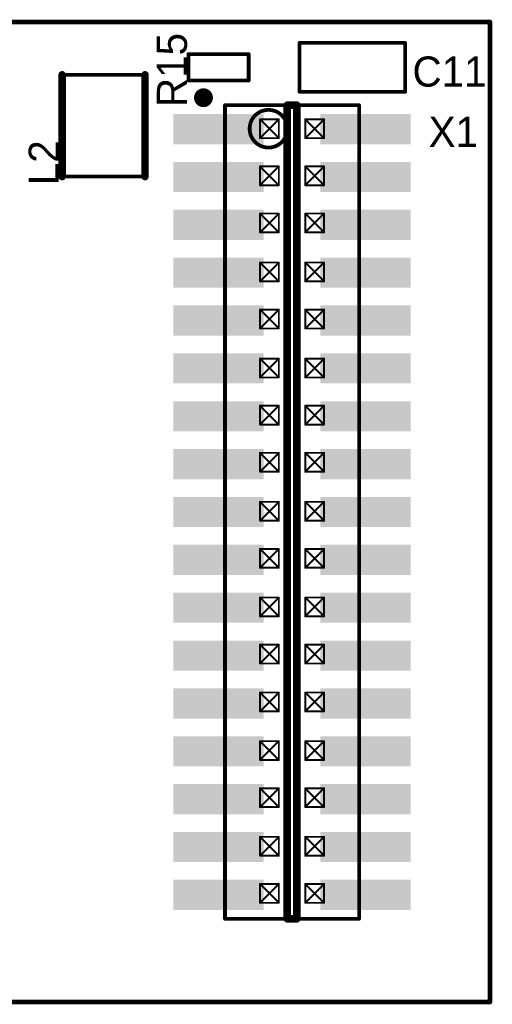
# Model space of a CAD drawing. Extents: x 103.4 to 151.6, y 118.9 to 145.1.
# Tile 3 of 3: x 139 to 151.6, y 118.9 to 145.1. Entities that reach past the tile are written whole.
import ezdxf

# ---------------------------------------------------------------- set-up
doc = ezdxf.new("R2010")
doc.units = 0
for name, color, linetype in [('Board', 3, 'CONTINUOUS'), ('Top_Assy_SMD', 27, 'CONTINUOUS'), ('Top_Attr_SMD', 25, 'CONTINUOUS'), ('Top_Silk', 6, 'CONTINUOUS')]:
    doc.layers.add(name, color=color, linetype=linetype)

# ---------------------------------------------------------------- blocks, each defined once
blk = doc.blocks.new('UNIT_DISC')
at = {"linetype": 'CONTINUOUS', "const_width": 0.5}
blk.add_lwpolyline([(0.25, 0, 1), (-0.25, 0, 1)], format="xyb", close=True, dxfattribs=at)
blk = doc.blocks.new('INDC2520X200N_1345')
at = {"layer": 'Top_Assy_SMD', "linetype": 'CONTINUOUS', "const_width": 0.1}
for points in [[(142.35, 143.6), (140.15, 143.6)], [(140.15, 143.6), (140.15, 140.9)], [(142.35, 140.9), (142.35, 143.6)], [(140.15, 140.9), (142.35, 140.9)]]:
    blk.add_lwpolyline(points, dxfattribs=at)
at = {"layer": 'Top_Silk', "linetype": 'CONTINUOUS', "const_width": 0.2}
for points in [[(140.15, 143.6), (140.15, 140.9)], [(142.35, 143.6), (142.35, 140.9)]]:
    blk.add_lwpolyline(points, dxfattribs=at)
at = {"layer": 'Top_Assy_SMD', "xscale": 0.1, "yscale": 0.1, "zscale": 0.1}
for p in [(140.15, 143.6), (140.15, 143.6), (142.35, 143.6), (142.35, 143.6), (140.15, 140.9), (140.15, 140.9), (142.35, 140.9), (142.35, 140.9)]:
    blk.add_blockref('UNIT_DISC', p, dxfattribs=at)
at = {"layer": 'Top_Silk', "xscale": 0.2, "yscale": 0.2, "zscale": 0.2}
for p in [(140.15, 143.6), (142.35, 143.6), (140.15, 140.9), (142.35, 140.9)]:
    blk.add_blockref('UNIT_DISC', p, dxfattribs=at)
blk = doc.blocks.new('L2')
blk.add_blockref('INDC2520X200N_1345', (0, 0))
at = {"layer": 'Top_Attr_SMD'}
blk.add_text('L2', height=0.8, rotation=90, dxfattribs=at).set_placement((140.0625, 140.67188))
blk = doc.blocks.new('CAPC1608X90N_1834')
at = {"layer": 'Top_Assy_SMD', "linetype": 'CONTINUOUS', "const_width": 0.1}
for points in [[(146.45, 144.45), (146.45, 143.15)], [(149.25, 144.45), (146.45, 144.45)], [(149.25, 143.15), (149.25, 144.45)], [(146.45, 143.15), (149.25, 143.15)]]:
    blk.add_lwpolyline(points, dxfattribs=at)
at = {"layer": 'Top_Assy_SMD', "xscale": 0.1, "yscale": 0.1, "zscale": 0.1}
for p in [(146.45, 144.45), (146.45, 144.45), (149.25, 144.45), (149.25, 144.45), (146.45, 143.15), (146.45, 143.15), (149.25, 143.15), (149.25, 143.15)]:
    blk.add_blockref('UNIT_DISC', p, dxfattribs=at)
blk = doc.blocks.new('C11')
blk.add_blockref('CAPC1608X90N_1834', (0, 0))
at = {"layer": 'Top_Attr_SMD'}
blk.add_text('C11', height=0.8, dxfattribs=at).set_placement((149.44688, 143.2875))
blk = doc.blocks.new('RESC1005X40N_2663')
at = {"layer": 'Top_Assy_SMD', "linetype": 'CONTINUOUS', "const_width": 0.1}
for points in [[(143.5, 144.15), (143.5, 143.45)], [(145.1, 144.15), (143.5, 144.15)], [(145.1, 143.45), (145.1, 144.15)], [(143.5, 143.45), (145.1, 143.45)]]:
    blk.add_lwpolyline(points, dxfattribs=at)
at = {"layer": 'Top_Assy_SMD', "xscale": 0.1, "yscale": 0.1, "zscale": 0.1}
for p in [(143.5, 144.15), (143.5, 144.15), (145.1, 144.15), (145.1, 144.15), (143.5, 143.45), (143.5, 143.45), (145.1, 143.45), (145.1, 143.45)]:
    blk.add_blockref('UNIT_DISC', p, dxfattribs=at)
blk = doc.blocks.new('R15')
blk.add_blockref('RESC1005X40N_2663', (0, 0))
at = {"layer": 'Top_Attr_SMD'}
blk.add_text('R15', height=0.8, rotation=90, dxfattribs=at).set_placement((143.4625, 142.74688))
blk = doc.blocks.new('GRADCONN_BB02_BK34M_2839')
at = {"layer": 'Top_Assy_SMD', "linetype": 'CONTINUOUS'}
for points, const_width in [([(148.028, 142.795), (144.472, 142.795)], 0.1), ([(144.472, 142.795), (144.472, 121.205)], 0.1), ([(148.028, 121.205), (148.028, 142.795)], 0.1), ([(145.4, 142.42), (145.9, 142.42)], 0.05), ([(145.4, 141.92), (145.4, 142.42)], 0.05), ([(145.4, 142.42), (145.9, 141.92)], 0.05), ([(145.9, 142.42), (145.4, 141.92)], 0.05), ([(145.9, 142.42), (145.9, 141.92)], 0.05), ([(146.6, 141.92), (146.6, 142.42)], 0.05), ([(146.6, 142.42), (147.1, 142.42)], 0.05), ([(146.6, 142.42), (147.1, 141.92)], 0.05), ([(147.1, 142.42), (146.6, 141.92)], 0.05), ([(147.1, 142.42), (147.1, 141.92)], 0.05), ([(145.9, 141.92), (145.4, 141.92)], 0.05), ([(147.1, 141.92), (146.6, 141.92)], 0.05), ([(145.4, 140.67), (145.4, 141.17)], 0.05), ([(145.4, 141.17), (145.9, 141.17)], 0.05), ([(145.4, 141.17), (145.9, 140.67)], 0.05), ([(145.9, 141.17), (145.4, 140.67)], 0.05), ([(145.9, 141.17), (145.9, 140.67)], 0.05), ([(146.6, 140.67), (146.6, 141.17)], 0.05), ([(146.6, 141.17), (147.1, 141.17)], 0.05), ([(146.6, 141.17), (147.1, 140.67)], 0.05), ([(147.1, 141.17), (146.6, 140.67)], 0.05), ([(147.1, 141.17), (147.1, 140.67)], 0.05), ([(145.9, 140.67), (145.4, 140.67)], 0.05), ([(147.1, 140.67), (146.6, 140.67)], 0.05), ([(145.4, 139.42), (145.4, 139.92)], 0.05), ([(145.4, 139.92), (145.9, 139.92)], 0.05), ([(145.4, 139.92), (145.9, 139.42)], 0.05), ([(145.9, 139.92), (145.4, 139.42)], 0.05), ([(145.9, 139.92), (145.9, 139.42)], 0.05), ([(146.6, 139.42), (146.6, 139.92)], 0.05), ([(146.6, 139.92), (147.1, 139.92)], 0.05), ([(146.6, 139.92), (147.1, 139.42)], 0.05), ([(147.1, 139.92), (146.6, 139.42)], 0.05), ([(147.1, 139.92), (147.1, 139.42)], 0.05), ([(145.9, 139.42), (145.4, 139.42)], 0.05), ([(147.1, 139.42), (146.6, 139.42)], 0.05), ([(145.4, 138.12), (145.4, 138.62)], 0.05), ([(145.4, 138.62), (145.9, 138.62)], 0.05), ([(145.4, 138.62), (145.9, 138.12)], 0.05), ([(145.9, 138.62), (145.4, 138.12)], 0.05), ([(145.9, 138.62), (145.9, 138.12)], 0.05), ([(146.6, 138.12), (146.6, 138.62)], 0.05), ([(146.6, 138.62), (147.1, 138.62)], 0.05), ([(146.6, 138.62), (147.1, 138.12)], 0.05), ([(147.1, 138.62), (146.6, 138.12)], 0.05), ([(147.1, 138.62), (147.1, 138.12)], 0.05), ([(145.9, 138.12), (145.4, 138.12)], 0.05), ([(147.1, 138.12), (146.6, 138.12)], 0.05), ([(145.4, 137.37), (145.9, 137.37)], 0.05), ([(145.4, 136.87), (145.4, 137.37)], 0.05), ([(145.4, 137.37), (145.9, 136.87)], 0.05), ([(145.9, 137.37), (145.4, 136.87)], 0.05), ([(145.9, 137.37), (145.9, 136.87)], 0.05), ([(146.6, 137.37), (147.1, 137.37)], 0.05), ([(146.6, 136.87), (146.6, 137.37)], 0.05), ([(146.6, 137.37), (147.1, 136.87)], 0.05), ([(147.1, 137.37), (146.6, 136.87)], 0.05), ([(147.1, 137.37), (147.1, 136.87)], 0.05), ([(145.9, 136.87), (145.4, 136.87)], 0.05), ([(147.1, 136.87), (146.6, 136.87)], 0.05), ([(145.4, 136.07), (145.9, 136.07)], 0.05), ([(145.4, 135.57), (145.4, 136.07)], 0.05), ([(145.4, 136.07), (145.9, 135.57)], 0.05), ([(145.9, 136.07), (145.4, 135.57)], 0.05), ([(145.9, 136.07), (145.9, 135.57)], 0.05), ([(146.6, 135.57), (146.6, 136.07)], 0.05), ([(146.6, 136.07), (147.1, 136.07)], 0.05), ([(146.6, 136.07), (147.1, 135.57)], 0.05), ([(147.1, 136.07), (146.6, 135.57)], 0.05), ([(147.1, 136.07), (147.1, 135.57)], 0.05), ([(145.9, 135.57), (145.4, 135.57)], 0.05), ([(147.1, 135.57), (146.6, 135.57)], 0.05), ([(145.4, 134.82), (145.9, 134.82)], 0.05), ([(145.4, 134.32), (145.4, 134.82)], 0.05), ([(145.4, 134.82), (145.9, 134.32)], 0.05), ([(145.9, 134.82), (145.4, 134.32)], 0.05), ([(145.9, 134.82), (145.9, 134.32)], 0.05), ([(146.6, 134.32), (146.6, 134.82)], 0.05), ([(146.6, 134.82), (147.1, 134.82)], 0.05), ([(146.6, 134.82), (147.1, 134.32)], 0.05), ([(147.1, 134.82), (146.6, 134.32)], 0.05), ([(147.1, 134.82), (147.1, 134.32)], 0.05), ([(145.9, 134.32), (145.4, 134.32)], 0.05), ([(147.1, 134.32), (146.6, 134.32)], 0.05), ([(145.4, 133.07), (145.4, 133.57)], 0.05), ([(145.4, 133.57), (145.9, 133.57)], 0.05), ([(145.4, 133.57), (145.9, 133.07)], 0.05), ([(145.9, 133.57), (145.4, 133.07)], 0.05), ([(145.9, 133.57), (145.9, 133.07)], 0.05), ([(146.6, 133.07), (146.6, 133.57)], 0.05), ([(146.6, 133.57), (147.1, 133.57)], 0.05), ([(146.6, 133.57), (147.1, 133.07)], 0.05), ([(147.1, 133.57), (146.6, 133.07)], 0.05), ([(147.1, 133.57), (147.1, 133.07)], 0.05), ([(145.9, 133.07), (145.4, 133.07)], 0.05), ([(147.1, 133.07), (146.6, 133.07)], 0.05), ([(145.4, 131.77), (145.4, 132.27)], 0.05), ([(145.4, 132.27), (145.9, 132.27)], 0.05), ([(145.4, 132.27), (145.9, 131.77)], 0.05), ([(145.9, 132.27), (145.4, 131.77)], 0.05), ([(145.9, 132.27), (145.9, 131.77)], 0.05), ([(146.6, 131.77), (146.6, 132.27)], 0.05), ([(146.6, 132.27), (147.1, 132.27)], 0.05), ([(146.6, 132.27), (147.1, 131.77)], 0.05), ([(147.1, 132.27), (146.6, 131.77)], 0.05), ([(147.1, 132.27), (147.1, 131.77)], 0.05), ([(145.9, 131.77), (145.4, 131.77)], 0.05), ([(147.1, 131.77), (146.6, 131.77)], 0.05), ([(145.4, 130.52), (145.4, 131.02)], 0.05), ([(145.4, 131.02), (145.9, 131.02)], 0.05), ([(145.4, 131.02), (145.9, 130.52)], 0.05), ([(145.9, 131.02), (145.4, 130.52)], 0.05), ([(145.9, 131.02), (145.9, 130.52)], 0.05), ([(146.6, 130.52), (146.6, 131.02)], 0.05), ([(146.6, 131.02), (147.1, 131.02)], 0.05), ([(146.6, 131.02), (147.1, 130.52)], 0.05), ([(147.1, 131.02), (146.6, 130.52)], 0.05), ([(147.1, 131.02), (147.1, 130.52)], 0.05), ([(145.9, 130.52), (145.4, 130.52)], 0.05), ([(147.1, 130.52), (146.6, 130.52)], 0.05), ([(145.4, 129.73), (145.9, 129.73)], 0.05), ([(145.4, 129.23), (145.4, 129.73)], 0.05), ([(145.4, 129.73), (145.9, 129.23)], 0.05), ([(145.9, 129.73), (145.4, 129.23)], 0.05), ([(145.9, 129.73), (145.9, 129.23)], 0.05), ([(146.6, 129.73), (147.1, 129.73)], 0.05), ([(146.6, 129.23), (146.6, 129.73)], 0.05), ([(146.6, 129.73), (147.1, 129.23)], 0.05), ([(147.1, 129.73), (146.6, 129.23)], 0.05), ([(147.1, 129.73), (147.1, 129.23)], 0.05), ([(145.9, 129.23), (145.4, 129.23)], 0.05), ([(147.1, 129.23), (146.6, 129.23)], 0.05), ([(145.4, 127.98), (145.4, 128.48)], 0.05), ([(145.4, 128.48), (145.9, 128.48)], 0.05), ([(145.4, 128.48), (145.9, 127.98)], 0.05), ([(145.9, 128.48), (145.4, 127.98)], 0.05), ([(145.9, 128.48), (145.9, 127.98)], 0.05), ([(146.6, 127.98), (146.6, 128.48)], 0.05), ([(146.6, 128.48), (147.1, 128.48)], 0.05), ([(146.6, 128.48), (147.1, 127.98)], 0.05), ([(147.1, 128.48), (146.6, 127.98)], 0.05), ([(147.1, 128.48), (147.1, 127.98)], 0.05), ([(145.9, 127.98), (145.4, 127.98)], 0.05), ([(147.1, 127.98), (146.6, 127.98)], 0.05), ([(145.4, 126.71), (145.4, 127.21)], 0.05), ([(145.4, 127.21), (145.9, 127.21)], 0.05), ([(145.4, 127.21), (145.9, 126.71)], 0.05), ([(145.9, 127.21), (145.4, 126.71)], 0.05), ([(145.9, 127.21), (145.9, 126.71)], 0.05), ([(146.6, 126.71), (146.6, 127.21)], 0.05), ([(146.6, 127.21), (147.1, 127.21)], 0.05), ([(146.6, 127.21), (147.1, 126.71)], 0.05), ([(147.1, 127.21), (146.6, 126.71)], 0.05), ([(147.1, 127.21), (147.1, 126.71)], 0.05), ([(145.9, 126.71), (145.4, 126.71)], 0.05), ([(147.1, 126.71), (146.6, 126.71)], 0.05), ([(145.4, 125.92), (145.9, 125.92)], 0.05), ([(145.4, 125.42), (145.4, 125.92)], 0.05), ([(145.4, 125.92), (145.9, 125.42)], 0.05), ([(145.9, 125.92), (145.4, 125.42)], 0.05), ([(145.9, 125.92), (145.9, 125.42)], 0.05), ([(146.6, 125.92), (147.1, 125.92)], 0.05), ([(146.6, 125.42), (146.6, 125.92)], 0.05), ([(146.6, 125.92), (147.1, 125.42)], 0.05), ([(147.1, 125.92), (146.6, 125.42)], 0.05), ([(147.1, 125.92), (147.1, 125.42)], 0.05), ([(145.9, 125.42), (145.4, 125.42)], 0.05), ([(147.1, 125.42), (146.6, 125.42)], 0.05), ([(145.4, 124.17), (145.4, 124.67)], 0.05), ([(145.4, 124.67), (145.9, 124.67)], 0.05), ([(145.4, 124.67), (145.9, 124.17)], 0.05), ([(145.9, 124.67), (145.4, 124.17)], 0.05), ([(145.9, 124.67), (145.9, 124.17)], 0.05), ([(146.6, 124.17), (146.6, 124.67)], 0.05), ([(146.6, 124.67), (147.1, 124.67)], 0.05), ([(146.6, 124.67), (147.1, 124.17)], 0.05), ([(147.1, 124.67), (146.6, 124.17)], 0.05), ([(147.1, 124.67), (147.1, 124.17)], 0.05), ([(145.9, 124.17), (145.4, 124.17)], 0.05), ([(147.1, 124.17), (146.6, 124.17)], 0.05), ([(145.4, 123.38), (145.9, 123.38)], 0.05), ([(145.4, 122.88), (145.4, 123.38)], 0.05), ([(145.4, 123.38), (145.9, 122.88)], 0.05), ([(145.9, 123.38), (145.4, 122.88)], 0.05), ([(145.9, 123.38), (145.9, 122.88)], 0.05), ([(146.6, 123.38), (147.1, 123.38)], 0.05), ([(146.6, 122.88), (146.6, 123.38)], 0.05), ([(146.6, 123.38), (147.1, 122.88)], 0.05), ([(147.1, 123.38), (146.6, 122.88)], 0.05), ([(147.1, 123.38), (147.1, 122.88)], 0.05), ([(145.9, 122.88), (145.4, 122.88)], 0.05), ([(147.1, 122.88), (146.6, 122.88)], 0.05), ([(145.4, 121.63), (145.4, 122.13)], 0.05), ([(145.4, 122.13), (145.9, 122.13)], 0.05), ([(145.4, 122.13), (145.9, 121.63)], 0.05), ([(145.9, 122.13), (145.4, 121.63)], 0.05), ([(145.9, 122.13), (145.9, 121.63)], 0.05), ([(146.6, 121.63), (146.6, 122.13)], 0.05), ([(146.6, 122.13), (147.1, 122.13)], 0.05), ([(146.6, 122.13), (147.1, 121.63)], 0.05), ([(147.1, 122.13), (146.6, 121.63)], 0.05), ([(147.1, 122.13), (147.1, 121.63)], 0.05), ([(145.9, 121.63), (145.4, 121.63)], 0.05), ([(147.1, 121.63), (146.6, 121.63)], 0.05), ([(144.472, 121.205), (148.028, 121.205)], 0.1)]:
    blk.add_lwpolyline(points, dxfattribs=dict(at, const_width=const_width))
at = {"layer": 'Top_Assy_SMD', "linetype": 'CONTINUOUS', "const_width": 0.1}
blk.add_lwpolyline([(146.125, 142.17, 1), (145.125, 142.17, 1)], format="xyb", close=True, dxfattribs=at)
at = {"layer": 'Top_Silk', "linetype": 'CONTINUOUS', "const_width": 0.25}
blk.add_lwpolyline([(144.025, 142.993, 1), (143.775, 142.993, 1)], format="xyb", close=True, dxfattribs=at)
at = {"layer": 'Top_Silk', "linetype": 'CONTINUOUS', "const_width": 0.2}
for points in [[(146.377, 142.795), (146.123, 142.795)], [(146.123, 142.795), (146.123, 121.205)], [(146.377, 121.205), (146.377, 142.795)], [(146.123, 121.205), (146.377, 121.205)]]:
    blk.add_lwpolyline(points, dxfattribs=at)
at = {"layer": 'Top_Assy_SMD'}
for p, xscale, yscale, zscale in [((144.472, 142.795), 0.1, 0.1, 0.1), ((144.472, 142.795), 0.1, 0.1, 0.1), ((148.028, 142.795), 0.1, 0.1, 0.1), ((148.028, 142.795), 0.1, 0.1, 0.1), ((145.4, 142.42), 0.05, 0.05, 0.05), ((145.4, 142.42), 0.05, 0.05, 0.05), ((145.4, 142.42), 0.05, 0.05, 0.05), ((145.9, 142.42), 0.05, 0.05, 0.05), ((145.9, 142.42), 0.05, 0.05, 0.05), ((145.9, 142.42), 0.05, 0.05, 0.05), ((146.6, 142.42), 0.05, 0.05, 0.05), ((146.6, 142.42), 0.05, 0.05, 0.05), ((146.6, 142.42), 0.05, 0.05, 0.05), ((147.1, 142.42), 0.05, 0.05, 0.05), ((147.1, 142.42), 0.05, 0.05, 0.05), ((147.1, 142.42), 0.05, 0.05, 0.05), ((145.4, 141.92), 0.05, 0.05, 0.05), ((145.4, 141.92), 0.05, 0.05, 0.05), ((145.4, 141.92), 0.05, 0.05, 0.05), ((145.9, 141.92), 0.05, 0.05, 0.05), ((145.9, 141.92), 0.05, 0.05, 0.05), ((145.9, 141.92), 0.05, 0.05, 0.05), ((146.6, 141.92), 0.05, 0.05, 0.05), ((146.6, 141.92), 0.05, 0.05, 0.05), ((146.6, 141.92), 0.05, 0.05, 0.05), ((147.1, 141.92), 0.05, 0.05, 0.05), ((147.1, 141.92), 0.05, 0.05, 0.05), ((147.1, 141.92), 0.05, 0.05, 0.05), ((145.4, 141.17), 0.05, 0.05, 0.05), ((145.4, 141.17), 0.05, 0.05, 0.05), ((145.4, 141.17), 0.05, 0.05, 0.05), ((145.9, 141.17), 0.05, 0.05, 0.05), ((145.9, 141.17), 0.05, 0.05, 0.05), ((145.9, 141.17), 0.05, 0.05, 0.05), ((146.6, 141.17), 0.05, 0.05, 0.05), ((146.6, 141.17), 0.05, 0.05, 0.05), ((146.6, 141.17), 0.05, 0.05, 0.05), ((147.1, 141.17), 0.05, 0.05, 0.05), ((147.1, 141.17), 0.05, 0.05, 0.05), ((147.1, 141.17), 0.05, 0.05, 0.05), ((145.4, 140.67), 0.05, 0.05, 0.05), ((145.4, 140.67), 0.05, 0.05, 0.05), ((145.4, 140.67), 0.05, 0.05, 0.05), ((145.9, 140.67), 0.05, 0.05, 0.05), ((145.9, 140.67), 0.05, 0.05, 0.05), ((145.9, 140.67), 0.05, 0.05, 0.05), ((146.6, 140.67), 0.05, 0.05, 0.05), ((146.6, 140.67), 0.05, 0.05, 0.05), ((146.6, 140.67), 0.05, 0.05, 0.05), ((147.1, 140.67), 0.05, 0.05, 0.05), ((147.1, 140.67), 0.05, 0.05, 0.05), ((147.1, 140.67), 0.05, 0.05, 0.05), ((145.4, 139.92), 0.05, 0.05, 0.05), ((145.4, 139.92), 0.05, 0.05, 0.05), ((145.4, 139.92), 0.05, 0.05, 0.05), ((145.9, 139.92), 0.05, 0.05, 0.05), ((145.9, 139.92), 0.05, 0.05, 0.05), ((145.9, 139.92), 0.05, 0.05, 0.05), ((146.6, 139.92), 0.05, 0.05, 0.05), ((146.6, 139.92), 0.05, 0.05, 0.05), ((146.6, 139.92), 0.05, 0.05, 0.05), ((147.1, 139.92), 0.05, 0.05, 0.05), ((147.1, 139.92), 0.05, 0.05, 0.05), ((147.1, 139.92), 0.05, 0.05, 0.05), ((145.4, 139.42), 0.05, 0.05, 0.05), ((145.4, 139.42), 0.05, 0.05, 0.05), ((145.4, 139.42), 0.05, 0.05, 0.05), ((145.9, 139.42), 0.05, 0.05, 0.05), ((145.9, 139.42), 0.05, 0.05, 0.05), ((145.9, 139.42), 0.05, 0.05, 0.05), ((146.6, 139.42), 0.05, 0.05, 0.05), ((146.6, 139.42), 0.05, 0.05, 0.05), ((146.6, 139.42), 0.05, 0.05, 0.05), ((147.1, 139.42), 0.05, 0.05, 0.05), ((147.1, 139.42), 0.05, 0.05, 0.05), ((147.1, 139.42), 0.05, 0.05, 0.05), ((145.4, 138.62), 0.05, 0.05, 0.05), ((145.4, 138.62), 0.05, 0.05, 0.05), ((145.4, 138.62), 0.05, 0.05, 0.05), ((145.9, 138.62), 0.05, 0.05, 0.05), ((145.9, 138.62), 0.05, 0.05, 0.05), ((145.9, 138.62), 0.05, 0.05, 0.05), ((146.6, 138.62), 0.05, 0.05, 0.05), ((146.6, 138.62), 0.05, 0.05, 0.05), ((146.6, 138.62), 0.05, 0.05, 0.05), ((147.1, 138.62), 0.05, 0.05, 0.05), ((147.1, 138.62), 0.05, 0.05, 0.05), ((147.1, 138.62), 0.05, 0.05, 0.05), ((145.4, 138.12), 0.05, 0.05, 0.05), ((145.4, 138.12), 0.05, 0.05, 0.05), ((145.4, 138.12), 0.05, 0.05, 0.05), ((145.9, 138.12), 0.05, 0.05, 0.05), ((145.9, 138.12), 0.05, 0.05, 0.05), ((145.9, 138.12), 0.05, 0.05, 0.05), ((146.6, 138.12), 0.05, 0.05, 0.05), ((146.6, 138.12), 0.05, 0.05, 0.05), ((146.6, 138.12), 0.05, 0.05, 0.05), ((147.1, 138.12), 0.05, 0.05, 0.05), ((147.1, 138.12), 0.05, 0.05, 0.05), ((147.1, 138.12), 0.05, 0.05, 0.05), ((145.4, 137.37), 0.05, 0.05, 0.05), ((145.4, 137.37), 0.05, 0.05, 0.05), ((145.4, 137.37), 0.05, 0.05, 0.05), ((145.9, 137.37), 0.05, 0.05, 0.05), ((145.9, 137.37), 0.05, 0.05, 0.05), ((145.9, 137.37), 0.05, 0.05, 0.05), ((146.6, 137.37), 0.05, 0.05, 0.05), ((146.6, 137.37), 0.05, 0.05, 0.05), ((146.6, 137.37), 0.05, 0.05, 0.05), ((147.1, 137.37), 0.05, 0.05, 0.05), ((147.1, 137.37), 0.05, 0.05, 0.05), ((147.1, 137.37), 0.05, 0.05, 0.05), ((145.4, 136.87), 0.05, 0.05, 0.05), ((145.4, 136.87), 0.05, 0.05, 0.05), ((145.4, 136.87), 0.05, 0.05, 0.05), ((145.9, 136.87), 0.05, 0.05, 0.05), ((145.9, 136.87), 0.05, 0.05, 0.05), ((145.9, 136.87), 0.05, 0.05, 0.05), ((146.6, 136.87), 0.05, 0.05, 0.05), ((146.6, 136.87), 0.05, 0.05, 0.05), ((146.6, 136.87), 0.05, 0.05, 0.05), ((147.1, 136.87), 0.05, 0.05, 0.05), ((147.1, 136.87), 0.05, 0.05, 0.05), ((147.1, 136.87), 0.05, 0.05, 0.05), ((145.4, 136.07), 0.05, 0.05, 0.05), ((145.4, 136.07), 0.05, 0.05, 0.05), ((145.4, 136.07), 0.05, 0.05, 0.05), ((145.9, 136.07), 0.05, 0.05, 0.05), ((145.9, 136.07), 0.05, 0.05, 0.05), ((145.9, 136.07), 0.05, 0.05, 0.05), ((146.6, 136.07), 0.05, 0.05, 0.05), ((146.6, 136.07), 0.05, 0.05, 0.05), ((146.6, 136.07), 0.05, 0.05, 0.05), ((147.1, 136.07), 0.05, 0.05, 0.05), ((147.1, 136.07), 0.05, 0.05, 0.05), ((147.1, 136.07), 0.05, 0.05, 0.05), ((145.4, 135.57), 0.05, 0.05, 0.05), ((145.4, 135.57), 0.05, 0.05, 0.05), ((145.4, 135.57), 0.05, 0.05, 0.05), ((145.9, 135.57), 0.05, 0.05, 0.05), ((145.9, 135.57), 0.05, 0.05, 0.05), ((145.9, 135.57), 0.05, 0.05, 0.05), ((146.6, 135.57), 0.05, 0.05, 0.05), ((146.6, 135.57), 0.05, 0.05, 0.05), ((146.6, 135.57), 0.05, 0.05, 0.05), ((147.1, 135.57), 0.05, 0.05, 0.05), ((147.1, 135.57), 0.05, 0.05, 0.05), ((147.1, 135.57), 0.05, 0.05, 0.05), ((145.4, 134.82), 0.05, 0.05, 0.05), ((145.4, 134.82), 0.05, 0.05, 0.05), ((145.4, 134.82), 0.05, 0.05, 0.05), ((145.9, 134.82), 0.05, 0.05, 0.05), ((145.9, 134.82), 0.05, 0.05, 0.05), ((145.9, 134.82), 0.05, 0.05, 0.05), ((146.6, 134.82), 0.05, 0.05, 0.05), ((146.6, 134.82), 0.05, 0.05, 0.05), ((146.6, 134.82), 0.05, 0.05, 0.05), ((147.1, 134.82), 0.05, 0.05, 0.05), ((147.1, 134.82), 0.05, 0.05, 0.05), ((147.1, 134.82), 0.05, 0.05, 0.05), ((145.4, 134.32), 0.05, 0.05, 0.05), ((145.4, 134.32), 0.05, 0.05, 0.05), ((145.4, 134.32), 0.05, 0.05, 0.05), ((145.9, 134.32), 0.05, 0.05, 0.05), ((145.9, 134.32), 0.05, 0.05, 0.05), ((145.9, 134.32), 0.05, 0.05, 0.05), ((146.6, 134.32), 0.05, 0.05, 0.05), ((146.6, 134.32), 0.05, 0.05, 0.05), ((146.6, 134.32), 0.05, 0.05, 0.05), ((147.1, 134.32), 0.05, 0.05, 0.05), ((147.1, 134.32), 0.05, 0.05, 0.05), ((147.1, 134.32), 0.05, 0.05, 0.05), ((145.4, 133.57), 0.05, 0.05, 0.05), ((145.4, 133.57), 0.05, 0.05, 0.05), ((145.4, 133.57), 0.05, 0.05, 0.05), ((145.9, 133.57), 0.05, 0.05, 0.05), ((145.9, 133.57), 0.05, 0.05, 0.05), ((145.9, 133.57), 0.05, 0.05, 0.05), ((146.6, 133.57), 0.05, 0.05, 0.05), ((146.6, 133.57), 0.05, 0.05, 0.05), ((146.6, 133.57), 0.05, 0.05, 0.05), ((147.1, 133.57), 0.05, 0.05, 0.05), ((147.1, 133.57), 0.05, 0.05, 0.05), ((147.1, 133.57), 0.05, 0.05, 0.05), ((145.4, 133.07), 0.05, 0.05, 0.05), ((145.4, 133.07), 0.05, 0.05, 0.05), ((145.4, 133.07), 0.05, 0.05, 0.05), ((145.9, 133.07), 0.05, 0.05, 0.05), ((145.9, 133.07), 0.05, 0.05, 0.05), ((145.9, 133.07), 0.05, 0.05, 0.05), ((146.6, 133.07), 0.05, 0.05, 0.05), ((146.6, 133.07), 0.05, 0.05, 0.05), ((146.6, 133.07), 0.05, 0.05, 0.05), ((147.1, 133.07), 0.05, 0.05, 0.05), ((147.1, 133.07), 0.05, 0.05, 0.05), ((147.1, 133.07), 0.05, 0.05, 0.05), ((145.4, 132.27), 0.05, 0.05, 0.05), ((145.4, 132.27), 0.05, 0.05, 0.05), ((145.4, 132.27), 0.05, 0.05, 0.05), ((145.9, 132.27), 0.05, 0.05, 0.05), ((145.9, 132.27), 0.05, 0.05, 0.05), ((145.9, 132.27), 0.05, 0.05, 0.05), ((146.6, 132.27), 0.05, 0.05, 0.05), ((146.6, 132.27), 0.05, 0.05, 0.05), ((146.6, 132.27), 0.05, 0.05, 0.05), ((147.1, 132.27), 0.05, 0.05, 0.05), ((147.1, 132.27), 0.05, 0.05, 0.05), ((147.1, 132.27), 0.05, 0.05, 0.05), ((145.4, 131.77), 0.05, 0.05, 0.05), ((145.4, 131.77), 0.05, 0.05, 0.05), ((145.4, 131.77), 0.05, 0.05, 0.05), ((145.9, 131.77), 0.05, 0.05, 0.05), ((145.9, 131.77), 0.05, 0.05, 0.05), ((145.9, 131.77), 0.05, 0.05, 0.05), ((146.6, 131.77), 0.05, 0.05, 0.05), ((146.6, 131.77), 0.05, 0.05, 0.05), ((146.6, 131.77), 0.05, 0.05, 0.05), ((147.1, 131.77), 0.05, 0.05, 0.05), ((147.1, 131.77), 0.05, 0.05, 0.05), ((147.1, 131.77), 0.05, 0.05, 0.05), ((145.4, 131.02), 0.05, 0.05, 0.05), ((145.4, 131.02), 0.05, 0.05, 0.05), ((145.4, 131.02), 0.05, 0.05, 0.05), ((145.9, 131.02), 0.05, 0.05, 0.05), ((145.9, 131.02), 0.05, 0.05, 0.05), ((145.9, 131.02), 0.05, 0.05, 0.05), ((146.6, 131.02), 0.05, 0.05, 0.05), ((146.6, 131.02), 0.05, 0.05, 0.05), ((146.6, 131.02), 0.05, 0.05, 0.05), ((147.1, 131.02), 0.05, 0.05, 0.05), ((147.1, 131.02), 0.05, 0.05, 0.05), ((147.1, 131.02), 0.05, 0.05, 0.05), ((145.4, 130.52), 0.05, 0.05, 0.05), ((145.4, 130.52), 0.05, 0.05, 0.05), ((145.4, 130.52), 0.05, 0.05, 0.05), ((145.9, 130.52), 0.05, 0.05, 0.05), ((145.9, 130.52), 0.05, 0.05, 0.05), ((145.9, 130.52), 0.05, 0.05, 0.05), ((146.6, 130.52), 0.05, 0.05, 0.05), ((146.6, 130.52), 0.05, 0.05, 0.05), ((146.6, 130.52), 0.05, 0.05, 0.05), ((147.1, 130.52), 0.05, 0.05, 0.05), ((147.1, 130.52), 0.05, 0.05, 0.05), ((147.1, 130.52), 0.05, 0.05, 0.05), ((145.4, 129.73), 0.05, 0.05, 0.05), ((145.4, 129.73), 0.05, 0.05, 0.05), ((145.4, 129.73), 0.05, 0.05, 0.05), ((145.9, 129.73), 0.05, 0.05, 0.05), ((145.9, 129.73), 0.05, 0.05, 0.05), ((145.9, 129.73), 0.05, 0.05, 0.05), ((146.6, 129.73), 0.05, 0.05, 0.05), ((146.6, 129.73), 0.05, 0.05, 0.05), ((146.6, 129.73), 0.05, 0.05, 0.05), ((147.1, 129.73), 0.05, 0.05, 0.05), ((147.1, 129.73), 0.05, 0.05, 0.05), ((147.1, 129.73), 0.05, 0.05, 0.05), ((145.4, 129.23), 0.05, 0.05, 0.05), ((145.4, 129.23), 0.05, 0.05, 0.05), ((145.4, 129.23), 0.05, 0.05, 0.05), ((145.9, 129.23), 0.05, 0.05, 0.05), ((145.9, 129.23), 0.05, 0.05, 0.05), ((145.9, 129.23), 0.05, 0.05, 0.05), ((146.6, 129.23), 0.05, 0.05, 0.05), ((146.6, 129.23), 0.05, 0.05, 0.05), ((146.6, 129.23), 0.05, 0.05, 0.05), ((147.1, 129.23), 0.05, 0.05, 0.05), ((147.1, 129.23), 0.05, 0.05, 0.05), ((147.1, 129.23), 0.05, 0.05, 0.05), ((145.4, 128.48), 0.05, 0.05, 0.05), ((145.4, 128.48), 0.05, 0.05, 0.05), ((145.4, 128.48), 0.05, 0.05, 0.05), ((145.9, 128.48), 0.05, 0.05, 0.05), ((145.9, 128.48), 0.05, 0.05, 0.05), ((145.9, 128.48), 0.05, 0.05, 0.05), ((146.6, 128.48), 0.05, 0.05, 0.05), ((146.6, 128.48), 0.05, 0.05, 0.05), ((146.6, 128.48), 0.05, 0.05, 0.05), ((147.1, 128.48), 0.05, 0.05, 0.05), ((147.1, 128.48), 0.05, 0.05, 0.05), ((147.1, 128.48), 0.05, 0.05, 0.05), ((145.4, 127.98), 0.05, 0.05, 0.05), ((145.4, 127.98), 0.05, 0.05, 0.05), ((145.4, 127.98), 0.05, 0.05, 0.05), ((145.9, 127.98), 0.05, 0.05, 0.05), ((145.9, 127.98), 0.05, 0.05, 0.05), ((145.9, 127.98), 0.05, 0.05, 0.05), ((146.6, 127.98), 0.05, 0.05, 0.05), ((146.6, 127.98), 0.05, 0.05, 0.05), ((146.6, 127.98), 0.05, 0.05, 0.05), ((147.1, 127.98), 0.05, 0.05, 0.05), ((147.1, 127.98), 0.05, 0.05, 0.05), ((147.1, 127.98), 0.05, 0.05, 0.05), ((145.4, 127.21), 0.05, 0.05, 0.05), ((145.4, 127.21), 0.05, 0.05, 0.05), ((145.4, 127.21), 0.05, 0.05, 0.05), ((145.9, 127.21), 0.05, 0.05, 0.05), ((145.9, 127.21), 0.05, 0.05, 0.05), ((145.9, 127.21), 0.05, 0.05, 0.05), ((146.6, 127.21), 0.05, 0.05, 0.05), ((146.6, 127.21), 0.05, 0.05, 0.05), ((146.6, 127.21), 0.05, 0.05, 0.05), ((147.1, 127.21), 0.05, 0.05, 0.05), ((147.1, 127.21), 0.05, 0.05, 0.05), ((147.1, 127.21), 0.05, 0.05, 0.05), ((145.4, 126.71), 0.05, 0.05, 0.05), ((145.4, 126.71), 0.05, 0.05, 0.05), ((145.4, 126.71), 0.05, 0.05, 0.05), ((145.9, 126.71), 0.05, 0.05, 0.05), ((145.9, 126.71), 0.05, 0.05, 0.05), ((145.9, 126.71), 0.05, 0.05, 0.05), ((146.6, 126.71), 0.05, 0.05, 0.05), ((146.6, 126.71), 0.05, 0.05, 0.05), ((146.6, 126.71), 0.05, 0.05, 0.05), ((147.1, 126.71), 0.05, 0.05, 0.05), ((147.1, 126.71), 0.05, 0.05, 0.05), ((147.1, 126.71), 0.05, 0.05, 0.05), ((145.4, 125.92), 0.05, 0.05, 0.05), ((145.4, 125.92), 0.05, 0.05, 0.05), ((145.4, 125.92), 0.05, 0.05, 0.05), ((145.9, 125.92), 0.05, 0.05, 0.05), ((145.9, 125.92), 0.05, 0.05, 0.05), ((145.9, 125.92), 0.05, 0.05, 0.05), ((146.6, 125.92), 0.05, 0.05, 0.05), ((146.6, 125.92), 0.05, 0.05, 0.05), ((146.6, 125.92), 0.05, 0.05, 0.05), ((147.1, 125.92), 0.05, 0.05, 0.05), ((147.1, 125.92), 0.05, 0.05, 0.05), ((147.1, 125.92), 0.05, 0.05, 0.05), ((145.4, 125.42), 0.05, 0.05, 0.05), ((145.4, 125.42), 0.05, 0.05, 0.05), ((145.4, 125.42), 0.05, 0.05, 0.05), ((145.9, 125.42), 0.05, 0.05, 0.05), ((145.9, 125.42), 0.05, 0.05, 0.05), ((145.9, 125.42), 0.05, 0.05, 0.05), ((146.6, 125.42), 0.05, 0.05, 0.05), ((146.6, 125.42), 0.05, 0.05, 0.05), ((146.6, 125.42), 0.05, 0.05, 0.05), ((147.1, 125.42), 0.05, 0.05, 0.05), ((147.1, 125.42), 0.05, 0.05, 0.05), ((147.1, 125.42), 0.05, 0.05, 0.05), ((145.4, 124.67), 0.05, 0.05, 0.05), ((145.4, 124.67), 0.05, 0.05, 0.05), ((145.4, 124.67), 0.05, 0.05, 0.05), ((145.9, 124.67), 0.05, 0.05, 0.05), ((145.9, 124.67), 0.05, 0.05, 0.05), ((145.9, 124.67), 0.05, 0.05, 0.05), ((146.6, 124.67), 0.05, 0.05, 0.05), ((146.6, 124.67), 0.05, 0.05, 0.05), ((146.6, 124.67), 0.05, 0.05, 0.05), ((147.1, 124.67), 0.05, 0.05, 0.05), ((147.1, 124.67), 0.05, 0.05, 0.05), ((147.1, 124.67), 0.05, 0.05, 0.05), ((145.4, 124.17), 0.05, 0.05, 0.05), ((145.4, 124.17), 0.05, 0.05, 0.05), ((145.4, 124.17), 0.05, 0.05, 0.05), ((145.9, 124.17), 0.05, 0.05, 0.05), ((145.9, 124.17), 0.05, 0.05, 0.05), ((145.9, 124.17), 0.05, 0.05, 0.05), ((146.6, 124.17), 0.05, 0.05, 0.05), ((146.6, 124.17), 0.05, 0.05, 0.05), ((146.6, 124.17), 0.05, 0.05, 0.05), ((147.1, 124.17), 0.05, 0.05, 0.05), ((147.1, 124.17), 0.05, 0.05, 0.05), ((147.1, 124.17), 0.05, 0.05, 0.05), ((145.4, 123.38), 0.05, 0.05, 0.05), ((145.4, 123.38), 0.05, 0.05, 0.05), ((145.4, 123.38), 0.05, 0.05, 0.05), ((145.9, 123.38), 0.05, 0.05, 0.05), ((145.9, 123.38), 0.05, 0.05, 0.05), ((145.9, 123.38), 0.05, 0.05, 0.05), ((146.6, 123.38), 0.05, 0.05, 0.05), ((146.6, 123.38), 0.05, 0.05, 0.05), ((146.6, 123.38), 0.05, 0.05, 0.05), ((147.1, 123.38), 0.05, 0.05, 0.05), ((147.1, 123.38), 0.05, 0.05, 0.05), ((147.1, 123.38), 0.05, 0.05, 0.05), ((145.4, 122.88), 0.05, 0.05, 0.05), ((145.4, 122.88), 0.05, 0.05, 0.05), ((145.4, 122.88), 0.05, 0.05, 0.05), ((145.9, 122.88), 0.05, 0.05, 0.05), ((145.9, 122.88), 0.05, 0.05, 0.05), ((145.9, 122.88), 0.05, 0.05, 0.05), ((146.6, 122.88), 0.05, 0.05, 0.05), ((146.6, 122.88), 0.05, 0.05, 0.05), ((146.6, 122.88), 0.05, 0.05, 0.05), ((147.1, 122.88), 0.05, 0.05, 0.05), ((147.1, 122.88), 0.05, 0.05, 0.05), ((147.1, 122.88), 0.05, 0.05, 0.05), ((145.4, 122.13), 0.05, 0.05, 0.05), ((145.4, 122.13), 0.05, 0.05, 0.05), ((145.4, 122.13), 0.05, 0.05, 0.05), ((145.9, 122.13), 0.05, 0.05, 0.05), ((145.9, 122.13), 0.05, 0.05, 0.05), ((145.9, 122.13), 0.05, 0.05, 0.05), ((146.6, 122.13), 0.05, 0.05, 0.05), ((146.6, 122.13), 0.05, 0.05, 0.05), ((146.6, 122.13), 0.05, 0.05, 0.05), ((147.1, 122.13), 0.05, 0.05, 0.05), ((147.1, 122.13), 0.05, 0.05, 0.05), ((147.1, 122.13), 0.05, 0.05, 0.05), ((145.4, 121.63), 0.05, 0.05, 0.05), ((145.4, 121.63), 0.05, 0.05, 0.05), ((145.4, 121.63), 0.05, 0.05, 0.05), ((145.9, 121.63), 0.05, 0.05, 0.05), ((145.9, 121.63), 0.05, 0.05, 0.05), ((145.9, 121.63), 0.05, 0.05, 0.05), ((146.6, 121.63), 0.05, 0.05, 0.05), ((146.6, 121.63), 0.05, 0.05, 0.05), ((146.6, 121.63), 0.05, 0.05, 0.05), ((147.1, 121.63), 0.05, 0.05, 0.05), ((147.1, 121.63), 0.05, 0.05, 0.05), ((147.1, 121.63), 0.05, 0.05, 0.05), ((144.472, 121.205), 0.1, 0.1, 0.1), ((144.472, 121.205), 0.1, 0.1, 0.1), ((148.028, 121.205), 0.1, 0.1, 0.1), ((148.028, 121.205), 0.1, 0.1, 0.1)]:
    blk.add_blockref('UNIT_DISC', p, dxfattribs=dict(at, xscale=xscale, yscale=yscale, zscale=zscale))
at = {"layer": 'Top_Silk', "xscale": 0.2, "yscale": 0.2, "zscale": 0.2}
for p in [(146.123, 142.795), (146.123, 142.795), (146.377, 142.795), (146.377, 142.795), (146.123, 121.205), (146.123, 121.205), (146.377, 121.205), (146.377, 121.205)]:
    blk.add_blockref('UNIT_DISC', p, dxfattribs=at)
blk = doc.blocks.new('SHAPE_SQ_944_314_0_0_0_0')
blk.add_solid([(-1.2, -0.4), (1.2, -0.4), (-1.2, 0.4), (1.2, 0.4)])
blk = doc.blocks.new('PADSTYLE_1__10_78')
at = {"layer": 'Top_Assy_SMD'}
blk.add_blockref('SHAPE_SQ_944_314_0_0_0_0', (0, 0), dxfattribs=at)
blk = doc.blocks.new('PADSTYLE_1__10_76')
at = {"layer": 'Top_Assy_SMD'}
blk.add_blockref('SHAPE_SQ_944_314_0_0_0_0', (0, 0), dxfattribs=at)
blk = doc.blocks.new('PADSTYLE_1__10_8')
at = {"layer": 'Top_Assy_SMD'}
blk.add_blockref('SHAPE_SQ_944_314_0_0_0_0', (0, 0), dxfattribs=at)
blk = doc.blocks.new('PADSTYLE_1__10_9')
at = {"layer": 'Top_Assy_SMD'}
blk.add_blockref('SHAPE_SQ_944_314_0_0_0_0', (0, 0), dxfattribs=at)
blk = doc.blocks.new('PADSTYLE_1__10_36')
at = {"layer": 'Top_Assy_SMD'}
blk.add_blockref('SHAPE_SQ_944_314_0_0_0_0', (0, 0), dxfattribs=at)
blk = doc.blocks.new('PADSTYLE_1__10_30')
at = {"layer": 'Top_Assy_SMD'}
blk.add_blockref('SHAPE_SQ_944_314_0_0_0_0', (0, 0), dxfattribs=at)
blk = doc.blocks.new('PADSTYLE_1__10_2')
at = {"layer": 'Top_Assy_SMD'}
blk.add_blockref('SHAPE_SQ_944_314_0_0_0_0', (0, 0), dxfattribs=at)
blk = doc.blocks.new('PADSTYLE_1__10_1')
at = {"layer": 'Top_Assy_SMD'}
blk.add_blockref('SHAPE_SQ_944_314_0_0_0_0', (0, 0), dxfattribs=at)
blk = doc.blocks.new('PADSTYLE_1__10_63')
at = {"layer": 'Top_Assy_SMD'}
blk.add_blockref('SHAPE_SQ_944_314_0_0_0_0', (0, 0), dxfattribs=at)
blk = doc.blocks.new('PADSTYLE_1__10_42')
at = {"layer": 'Top_Assy_SMD'}
blk.add_blockref('SHAPE_SQ_944_314_0_0_0_0', (0, 0), dxfattribs=at)
blk = doc.blocks.new('PADSTYLE_1__10_15')
at = {"layer": 'Top_Assy_SMD'}
blk.add_blockref('SHAPE_SQ_944_314_0_0_0_0', (0, 0), dxfattribs=at)
blk = doc.blocks.new('PADSTYLE_1__10_49')
at = {"layer": 'Top_Assy_SMD'}
blk.add_blockref('SHAPE_SQ_944_314_0_0_0_0', (0, 0), dxfattribs=at)
blk = doc.blocks.new('PADSTYLE_1__10_3')
at = {"layer": 'Top_Assy_SMD'}
blk.add_blockref('SHAPE_SQ_944_314_0_0_0_0', (0, 0), dxfattribs=at)
blk = doc.blocks.new('PADSTYLE_1__10_4')
at = {"layer": 'Top_Assy_SMD'}
blk.add_blockref('SHAPE_SQ_944_314_0_0_0_0', (0, 0), dxfattribs=at)
blk = doc.blocks.new('PADSTYLE_1__10_65')
at = {"layer": 'Top_Assy_SMD'}
blk.add_blockref('SHAPE_SQ_944_314_0_0_0_0', (0, 0), dxfattribs=at)
blk = doc.blocks.new('PADSTYLE_1__10_31')
at = {"layer": 'Top_Assy_SMD'}
blk.add_blockref('SHAPE_SQ_944_314_0_0_0_0', (0, 0), dxfattribs=at)
blk = doc.blocks.new('PADSTYLE_1__10_18')
at = {"layer": 'Top_Assy_SMD'}
blk.add_blockref('SHAPE_SQ_944_314_0_0_0_0', (0, 0), dxfattribs=at)
blk = doc.blocks.new('PADSTYLE_1__10_29')
at = {"layer": 'Top_Assy_SMD'}
blk.add_blockref('SHAPE_SQ_944_314_0_0_0_0', (0, 0), dxfattribs=at)
blk = doc.blocks.new('PADSTYLE_1__10_16')
at = {"layer": 'Top_Assy_SMD'}
blk.add_blockref('SHAPE_SQ_944_314_0_0_0_0', (0, 0), dxfattribs=at)
blk = doc.blocks.new('PADSTYLE_1__10_25')
at = {"layer": 'Top_Assy_SMD'}
blk.add_blockref('SHAPE_SQ_944_314_0_0_0_0', (0, 0), dxfattribs=at)
blk = doc.blocks.new('PADSTYLE_1__10_58')
at = {"layer": 'Top_Assy_SMD'}
blk.add_blockref('SHAPE_SQ_944_314_0_0_0_0', (0, 0), dxfattribs=at)
blk = doc.blocks.new('PADSTYLE_1__10_62')
at = {"layer": 'Top_Assy_SMD'}
blk.add_blockref('SHAPE_SQ_944_314_0_0_0_0', (0, 0), dxfattribs=at)
blk = doc.blocks.new('PADSTYLE_1__10_14')
at = {"layer": 'Top_Assy_SMD'}
blk.add_blockref('SHAPE_SQ_944_314_0_0_0_0', (0, 0), dxfattribs=at)
blk = doc.blocks.new('PADSTYLE_1__10_50')
at = {"layer": 'Top_Assy_SMD'}
blk.add_blockref('SHAPE_SQ_944_314_0_0_0_0', (0, 0), dxfattribs=at)
blk = doc.blocks.new('PADSTYLE_1__10_51')
at = {"layer": 'Top_Assy_SMD'}
blk.add_blockref('SHAPE_SQ_944_314_0_0_0_0', (0, 0), dxfattribs=at)
blk = doc.blocks.new('PADSTYLE_1__10_32')
at = {"layer": 'Top_Assy_SMD'}
blk.add_blockref('SHAPE_SQ_944_314_0_0_0_0', (0, 0), dxfattribs=at)
blk = doc.blocks.new('PADSTYLE_1__10_7')
at = {"layer": 'Top_Assy_SMD'}
blk.add_blockref('SHAPE_SQ_944_314_0_0_0_0', (0, 0), dxfattribs=at)
blk = doc.blocks.new('PADSTYLE_1__10_77')
at = {"layer": 'Top_Assy_SMD'}
blk.add_blockref('SHAPE_SQ_944_314_0_0_0_0', (0, 0), dxfattribs=at)
blk = doc.blocks.new('PADSTYLE_1__10_6')
at = {"layer": 'Top_Assy_SMD'}
blk.add_blockref('SHAPE_SQ_944_314_0_0_0_0', (0, 0), dxfattribs=at)
blk = doc.blocks.new('PADSTYLE_1__10_')
at = {"layer": 'Top_Assy_SMD'}
blk.add_blockref('SHAPE_SQ_944_314_0_0_0_0', (0, 0), dxfattribs=at)
blk = doc.blocks.new('PADSTYLE_1__10_43')
at = {"layer": 'Top_Assy_SMD'}
blk.add_blockref('SHAPE_SQ_944_314_0_0_0_0', (0, 0), dxfattribs=at)
blk = doc.blocks.new('PADSTYLE_1__10_60')
at = {"layer": 'Top_Assy_SMD'}
blk.add_blockref('SHAPE_SQ_944_314_0_0_0_0', (0, 0), dxfattribs=at)
blk = doc.blocks.new('X1')
for name, p in [('GRADCONN_BB02_BK34M_2839', (0, 0)), ('PADSTYLE_1__10_60', (144.3, 142.16)), ('PADSTYLE_1__10_43', (148.2, 142.16)), ('PADSTYLE_1__10_', (144.3, 140.89)), ('PADSTYLE_1__10_', (148.2, 140.89)), ('PADSTYLE_1__10_6', (144.3, 139.62)), ('PADSTYLE_1__10_6', (148.2, 139.62)), ('PADSTYLE_1__10_7', (144.3, 138.35)), ('PADSTYLE_1__10_58', (148.2, 138.35)), ('PADSTYLE_1__10_77', (144.3, 137.08)), ('PADSTYLE_1__10_62', (148.2, 137.08)), ('PADSTYLE_1__10_51', (144.3, 135.81)), ('PADSTYLE_1__10_16', (148.2, 135.81)), ('PADSTYLE_1__10_32', (144.3, 134.54)), ('PADSTYLE_1__10_25', (148.2, 134.54)), ('PADSTYLE_1__10_50', (144.3, 133.27)), ('PADSTYLE_1__10_29', (148.2, 133.27)), ('PADSTYLE_1__10_14', (144.3, 132)), ('PADSTYLE_1__10_18', (148.2, 132)), ('PADSTYLE_1__10_65', (144.3, 130.73)), ('PADSTYLE_1__10_63', (148.2, 130.73)), ('PADSTYLE_1__10_31', (144.3, 129.46)), ('PADSTYLE_1__10_42', (148.2, 129.46)), ('PADSTYLE_1__10_15', (144.3, 128.19)), ('PADSTYLE_1__10_36', (148.2, 128.19)), ('PADSTYLE_1__10_3', (144.3, 126.92)), ('PADSTYLE_1__10_2', (148.2, 126.92)), ('PADSTYLE_1__10_4', (144.3, 125.65)), ('PADSTYLE_1__10_1', (148.2, 125.65)), ('PADSTYLE_1__10_49', (144.3, 124.38)), ('PADSTYLE_1__10_30', (148.2, 124.38)), ('PADSTYLE_1__10_9', (144.3, 123.11)), ('PADSTYLE_1__10_76', (148.2, 123.11)), ('PADSTYLE_1__10_8', (144.3, 121.84)), ('PADSTYLE_1__10_78', (148.2, 121.84))]:
    blk.add_blockref(name, p)
at = {"layer": 'Top_Attr_SMD'}
blk.add_text('X1', height=0.8, dxfattribs=at).set_placement((149.875, 141.688))

msp = doc.modelspace()

# ---------------------------------------------------------------- linework, layer by layer
at = {"layer": 'Board', "linetype": 'CONTINUOUS', "const_width": 0.127}
for points in [[(151.5, 145), (103.5, 145)], [(151.5, 145), (103.5, 145)], [(151.5, 119), (151.5, 145)], [(151.5, 119), (151.5, 145)], [(103.5, 119), (151.5, 119)], [(103.5, 119), (151.5, 119)]]:
    msp.add_lwpolyline(points, dxfattribs=at)

# ---------------------------------------------------------------- block references
for name in ['R15', 'C11', 'L2', 'X1']:
    msp.add_blockref(name, (0, 0))
at = {"layer": 'Board', "xscale": 0.127, "yscale": 0.127, "zscale": 0.127}
for p in [(151.5, 145), (151.5, 145), (151.5, 145), (151.5, 145), (151.5, 119), (151.5, 119), (151.5, 119), (151.5, 119)]:
    msp.add_blockref('UNIT_DISC', p, dxfattribs=at)

doc.saveas('drawing.dxf')
